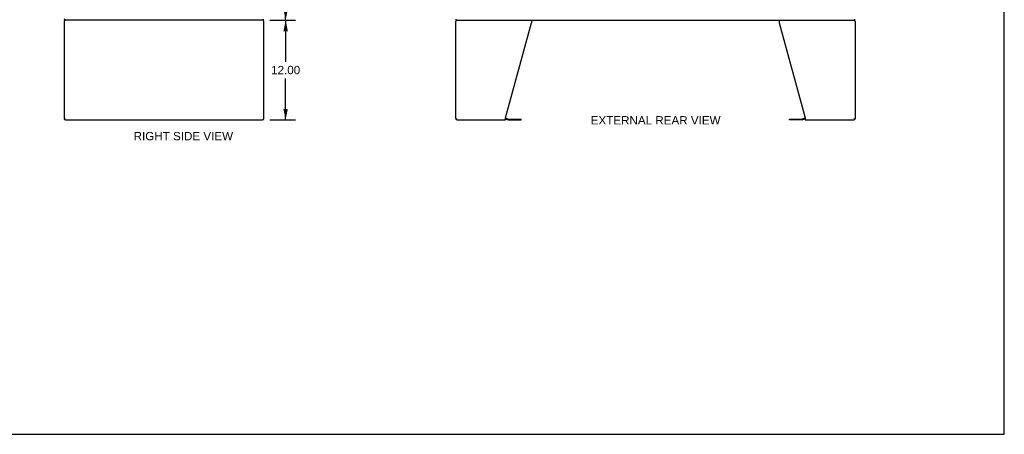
# Model space of a CAD drawing. Header units: inches. Extents: x 0 to 227, y 0 to 147.
# Tile 22 of 27: x 108 to 227, y 0 to 50. Entities that reach past the tile are written whole.
import ezdxf

# ---------------------------------------------------------------- set-up
doc = ezdxf.new("R2010")
doc.units = ezdxf.units.IN
doc.header["$LTSCALE"] = 12.466667
doc.header["$MEASUREMENT"] = 0
doc.layers.get('0').update_dxf_attribs({"linetype": 'CONTINUOUS'})
doc.layers.add('DIMENSIONS', color=7, linetype='CONTINUOUS')
doc.styles.get("Standard").update_dxf_attribs({"font": 'arial.ttf'})
doc.dimstyles.new('DIMSTYLE_1', dxfattribs={"dimtxt": 1, "dimasz": 1.333333, "dimexe": 0.09, "dimexo": 0.07, "dimgap": 0.0375, "dimtad": 0, "dimtih": 1, "dimtoh": 1, "dimzin": 4, "dimdsep": 46, "dimtxsty": 'Standard', "dimblk": '_FILLED', "dimblk1": '_FILLED', "dimblk2": '_FILLED', "dimcen": 0.09, "dimadec": 3, "dimazin": 1, "dimtfac": 1, "dimtdec": 3, "dimtofl": 0, "dimtmove": 0, "dimatfit": 3, "dimldrblk": '_FILLED', "dimfxl": 0, "dimtolj": 1, "dimtzin": 4, "dimarcsym": 0})

# ---------------------------------------------------------------- blocks, each defined once
blk = doc.blocks.new('_FILLED')
at = {"color": 0, "linetype": 'ByBlock'}
blk.add_solid([(0, 0), (-1, 0.2), (-1, -0.2)], dxfattribs=at)
blk = doc.blocks.new('*D8')
at = {"layer": 'DIMENSIONS', "color": 2, "linetype": 'Continuous'}
for p, q in [((138.52, 109.79), (141.51, 109.79)), ((140.31, 109.79), (140.31, 80.79)), ((140.31, 49.79), (140.31, 78.79)), ((138.52, 49.79), (141.51, 49.79))]:
    blk.add_line(p, q, dxfattribs=at)
at = {"layer": 'DIMENSIONS', "color": 2, "linetype": 'Continuous', "xscale": 1.3333333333, "yscale": 1.3333333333, "zscale": 1.3333333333}
for p, rotation in [((140.31, 109.79), 90), ((140.31, 49.79), 270)]:
    blk.add_blockref('_FILLED', p, dxfattribs=dict(at, rotation=rotation))
at = {"layer": 'DIMENSIONS', "color": 2, "linetype": 'Continuous', "insert": (140.31, 80.29), "char_height": 1, "width": 3.4944, "attachment_point": 2, "line_spacing_factor": 0.9}
blk.add_mtext('60.00', dxfattribs=at)
blk = doc.blocks.new('*D9')
at = {"layer": 'DIMENSIONS', "color": 2, "linetype": 'Continuous'}
for p, q in [((138.39, 49.79), (141.51, 49.79)), ((140.31, 49.79), (140.31, 44.79)), ((140.31, 37.79), (140.31, 42.79)), ((138.39, 37.79), (141.51, 37.79))]:
    blk.add_line(p, q, dxfattribs=at)
at = {"layer": 'DIMENSIONS', "color": 2, "linetype": 'Continuous', "xscale": 1.3333333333, "yscale": 1.3333333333, "zscale": 1.3333333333}
for p, rotation in [((140.31, 49.79), 90), ((140.31, 37.79), 270)]:
    blk.add_blockref('_FILLED', p, dxfattribs=dict(at, rotation=rotation))
at = {"layer": 'DIMENSIONS', "color": 2, "linetype": 'Continuous', "insert": (140.31, 44.29), "char_height": 1, "width": 3.4944, "attachment_point": 2, "line_spacing_factor": 0.9}
blk.add_mtext('12.00', dxfattribs=at)

msp = doc.modelspace()

# ---------------------------------------------------------------- linework, layer by layer
at = {"color": 7, "linetype": 'Continuous'}
for p, q in [((226.667, 0), (226.667, 146.667)), ((137.646, 49.791), (113.887, 49.791)), ((137.646, 49.791), (137.646, 49.895)), ((160.793, 49.791), (160.793, 49.895)), ((160.793, 49.791), (208.689, 49.791)), ((208.689, 49.791), (208.689, 49.895)), ((113.823, 37.911), (113.823, 37.984)), ((160.868, 37.909), (160.868, 37.983)), ((166.741, 37.89), (167.08, 37.799)), ((168.61, 37.793), (168.61, 37.897)), ((200.873, 37.793), (200.873, 37.897)), ((202.741, 37.89), (202.402, 37.799)), ((208.615, 37.909), (208.615, 37.983)), ((167.124, 37.793), (168.61, 37.793)), ((202.359, 37.793), (200.873, 37.793)), ((0, 0), (226.667, 0))]:
    msp.add_line(p, q, dxfattribs=at)
at = {"color": 3, "linetype": 'Continuous'}
for p, q in [((113.887, 49.791), (113.865, 49.791)), ((169.864, 49.791), (169.864, 49.45)), ((199.618, 49.791), (199.618, 49.45)), ((113.698, 49.624), (113.698, 37.957)), ((137.698, 37.957), (137.698, 49.624)), ((160.741, 37.957), (160.741, 49.624)), ((166.741, 38.039), (169.864, 49.45)), ((199.618, 49.45), (202.741, 38.039)), ((208.741, 49.624), (208.741, 37.957)), ((166.741, 37.791), (166.741, 38.039)), ((166.758, 37.993), (167.107, 37.899)), ((167.124, 37.897), (168.61, 37.897)), ((200.873, 37.897), (202.359, 37.897)), ((202.724, 37.993), (202.375, 37.899)), ((202.741, 38.039), (202.741, 37.791)), ((113.865, 37.791), (137.532, 37.791)), ((160.908, 37.791), (166.741, 37.791)), ((202.741, 37.791), (208.575, 37.791))]:
    msp.add_line(p, q, dxfattribs=at)
at = {"color": 7, "linetype": 'Continuous'}
for centre, radius, start, end in [((113.887, 49.98), 0.189, 180, 270), ((167.124, 37.96), 0.167, 255, 270), ((202.359, 37.96), 0.167, 270, 285)]:
    msp.add_arc(centre, radius, start, end, dxfattribs=at)
at = {"color": 3, "linetype": 'Continuous'}
for centre, radius, start, end in [((113.865, 49.624), 0.167, 90, 180), ((137.532, 49.624), 0.167, 0, 81), ((160.908, 49.624), 0.167, 90, 180), ((208.575, 49.624), 0.167, 0, 81), ((113.865, 37.957), 0.167, 180, 270), ((137.532, 37.957), 0.167, 270, 360), ((160.908, 37.957), 0.167, 180, 270), ((166.715, 37.832), 0.167, 75, 81.03902), ((167.124, 37.96), 0.0625, 255, 270), ((202.359, 37.96), 0.0625, 270, 285), ((202.767, 37.832), 0.167, 98.96098, 105), ((208.575, 37.957), 0.167, 270, 360)]:
    msp.add_arc(centre, radius, start, end, dxfattribs=at)

# ---------------------------------------------------------------- texts
at = {"layer": 'DIMENSIONS', "color": 2, "linetype": 'Continuous', "char_height": 1, "attachment_point": 2, "line_spacing_factor": 0.9}
for s, insert, width in [('EXTERNAL REAR VIEW', (184.771, 38.246), 15.56877), ('RIGHT SIDE VIEW', (128.019, 36.346), 11.92565)]:
    msp.add_mtext(s, dxfattribs=dict(at, insert=insert, width=width))

# ---------------------------------------------------------------- dimensions: what is measured, and where the dimension line sits
at = {"layer": 'DIMENSIONS', "color": 2, "linetype": 'Continuous'}
for base, p1, p2, picture, middle in [((140.306, 49.791), (138.45, 109.791), (138.45, 49.791), '*D8', (140.298, 79.785)), ((140.306, 37.791), (138.319, 49.791), (138.319, 37.791), '*D9', (140.348, 43.785))]:
    dim = msp.add_linear_dim(base=base, p1=p1, p2=p2, angle=270, dimstyle='DIMSTYLE_1', dxfattribs=at)
    dim.commit()
    dim.dimension.update_dxf_attribs({"geometry": picture, "text_midpoint": middle, "dimtype": 160})

doc.saveas('drawing.dxf')
